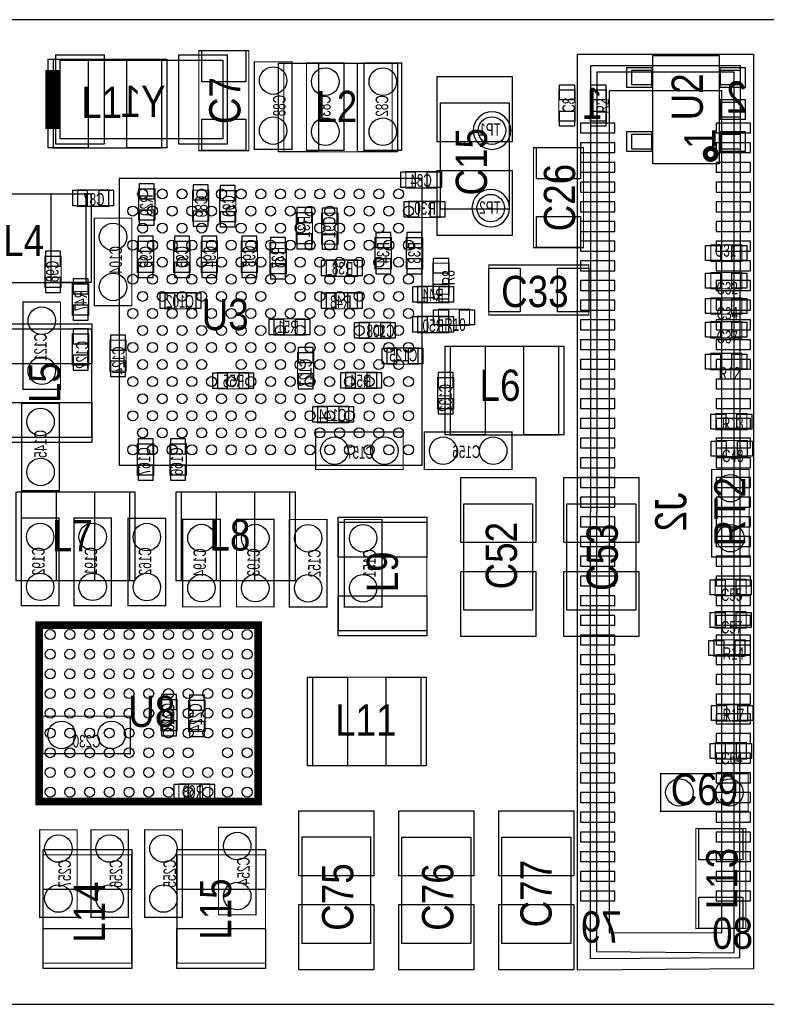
# Model space of a CAD drawing. Extents: x -1181 to 984, y -394 to 394.
# Tile 2 of 5: x -877 to -280, y -394 to 394. Entities that reach past the tile are written whole.
import ezdxf
from ezdxf.enums import TextEntityAlignment as Align

# ---------------------------------------------------------------- set-up
doc = ezdxf.new("R2010")
doc.units = 0
for name, color, linetype in [('BG_OUTLINE', 1, 'CONTINUOUS'), ('PG_ASSEMBLY_BOTTOM', 2, 'CONTINUOUS'), ('PG_ASSEMBLY_TOP', 3, 'CONTINUOUS'), ('PIN_BOTTOM', 5, 'CONTINUOUS'), ('PIN_TOP', 4, 'CONTINUOUS'), ('RD_ASSEMBLY_BOTTOM', 6, 'CONTINUOUS'), ('RD_ASSEMBLY_TOP', 7, 'CONTINUOUS')]:
    doc.layers.add(name, color=color, linetype=linetype)

msp = doc.modelspace()

# ---------------------------------------------------------------- linework, layer by layer
at = {"layer": 'BG_OUTLINE'}
msp.add_lwpolyline([(984.25, -393.7), (984.25, 393.7), (-1181.1, 393.7), (-1181.1, -393.7)], close=True, dxfattribs=at)
at = {"layer": 'PG_ASSEMBLY_BOTTOM'}
for points in [[(-289.73, 366.14), (-289.8, -365.27), (-430.7, -366.27), (-430.67, 366.14)], [(-844.28, 361.42), (-714.28, 361.42), (-714.28, 298.42), (-844.28, 298.42)], [(-420.2, 356.85), (-420.4, -357.17), (-300.8, -356.37), (-300.2, 356.85)], [(-405.2, 336.85), (-405.2, -336.37), (-315.3, -336.57), (-315.2, 336.85)]]:
    msp.add_lwpolyline(points, close=True, dxfattribs=at)
at = {"layer": 'PG_ASSEMBLY_BOTTOM', "const_width": 11.8}
msp.add_lwpolyline([(-850.18, 306.32), (-850.18, 353.52)], dxfattribs=at)
at = {"layer": 'PG_ASSEMBLY_BOTTOM', "const_width": 1}
for points in [[(-659, 290), (-659, 360), (-689, 360), (-689, 290)], [(-647.3, 359.14), (-647.3, 289.14), (-617.3, 289.14), (-617.3, 359.14)], [(-601.3, 359.14), (-601.3, 289.14), (-571.3, 289.14), (-571.3, 359.14)], [(-567.91, 259.2), (-543.11, 259.2), (-543.11, 272.2), (-567.91, 272.2)], [(-830.4, 244.5), (-805.6, 244.5), (-805.6, 257.5), (-830.4, 257.5)], [(-768.5, 233.6), (-768.5, 258.4), (-781.5, 258.4), (-781.5, 233.6)], [(-738.5, 257.4), (-738.5, 232.6), (-725.5, 232.6), (-725.5, 257.4)], [(-716.8, 257.03), (-716.8, 232.23), (-703.8, 232.23), (-703.8, 257.03)], [(-540.6, 248.5), (-565.4, 248.5), (-565.4, 235.5), (-540.6, 235.5)], [(-655.5, 239.4), (-655.5, 214.6), (-642.5, 214.6), (-642.5, 239.4)], [(-635.2, 238.99), (-635.2, 214.19), (-622.2, 214.19), (-622.2, 238.99)], [(-817, 235), (-817, 165), (-787, 165), (-787, 235)], [(-769.5, 191.6), (-769.5, 216.4), (-782.5, 216.4), (-782.5, 191.6)], [(-740.5, 191.6), (-740.5, 216.4), (-753.5, 216.4), (-753.5, 191.6)], [(-718.5, 191.6), (-718.5, 216.4), (-731.5, 216.4), (-731.5, 191.6)], [(-699.5, 216.4), (-699.5, 191.6), (-686.5, 191.6), (-686.5, 216.4)], [(-676.5, 215.4), (-676.5, 190.6), (-663.5, 190.6), (-663.5, 215.4)], [(-579.5, 194.6), (-579.5, 219.4), (-592.5, 219.4), (-592.5, 194.6)], [(-554.5, 194.6), (-554.5, 219.4), (-567.5, 219.4), (-567.5, 194.6)], [(-843.5, 179.6), (-843.5, 204.4), (-856.5, 204.4), (-856.5, 179.6)], [(-631.4, 188.5), (-606.6, 188.5), (-606.6, 201.5), (-631.4, 201.5)], [(-821.5, 157.6), (-821.5, 182.4), (-834.5, 182.4), (-834.5, 157.6)], [(-760.4, 162.5), (-735.6, 162.5), (-735.6, 175.5), (-760.4, 175.5)], [(-631.4, 162.5), (-606.6, 162.5), (-606.6, 175.5), (-631.4, 175.5)], [(-533.6, 180.5), (-558.4, 180.5), (-558.4, 167.5), (-533.6, 167.5)], [(-874, 168), (-874, 98), (-844, 98), (-844, 168)], [(-673.4, 141.5), (-648.6, 141.5), (-648.6, 154.5), (-673.4, 154.5)], [(-604.97, 138.8), (-580.17, 138.8), (-580.17, 151.8), (-604.97, 151.8)], [(-533.6, 156.5), (-558.4, 156.5), (-558.4, 143.5), (-533.6, 143.5)], [(-821.5, 117.6), (-821.5, 142.4), (-834.5, 142.4), (-834.5, 117.6)], [(-804.5, 137.4), (-804.5, 112.6), (-791.5, 112.6), (-791.5, 137.4)], [(-641.5, 102.6), (-641.5, 127.4), (-654.5, 127.4), (-654.5, 102.6)], [(-558.09, 131.2), (-582.89, 131.2), (-582.89, 118.2), (-558.09, 118.2)], [(-693.6, 111.5), (-718.4, 111.5), (-718.4, 98.5), (-693.6, 98.5)], [(-615.95, 98.8), (-591.15, 98.8), (-591.15, 111.8), (-615.95, 111.8)], [(-542.5, 107.4), (-542.5, 82.6), (-529.5, 82.6), (-529.5, 107.4)], [(-845, 17), (-845, 87), (-875, 87), (-875, 17)], [(-638.4, 71.5), (-613.6, 71.5), (-613.6, 84.5), (-638.4, 84.5)], [(-640, 34), (-570, 34), (-570, 64), (-640, 64)], [(-553, 34), (-483, 34), (-483, 64), (-553, 64)], [(-782.5, 54.4), (-782.5, 29.6), (-769.5, 29.6), (-769.5, 54.4)], [(-756.5, 54.4), (-756.5, 29.6), (-743.5, 29.6), (-743.5, 54.4)], [(-875.3, -4.86), (-875.3, -74.86), (-845.3, -74.86), (-845.3, -4.86)], [(-833.3, -4.86), (-833.3, -74.86), (-803.3, -74.86), (-803.3, -4.86)], [(-790, -5), (-790, -75), (-760, -75), (-760, -5)], [(-746.3, -5.86), (-746.3, -75.86), (-716.3, -75.86), (-716.3, -5.86)], [(-703.3, -5.86), (-703.3, -75.86), (-673.3, -75.86), (-673.3, -5.86)], [(-631, -76), (-631, -6), (-661, -6), (-661, -76)], [(-587, -76), (-587, -6), (-617, -6), (-617, -76)], [(-750.8, -174.87), (-750.8, -150.07), (-763.8, -150.07), (-763.8, -174.87)], [(-741.5, -150.6), (-741.5, -175.4), (-728.5, -175.4), (-728.5, -150.6)], [(-858.14, -193.3), (-788.14, -193.3), (-788.14, -163.3), (-858.14, -163.3)], [(-724.6, -217.5), (-749.4, -217.5), (-749.4, -230.5), (-724.6, -230.5)], [(-687.7, -322.14), (-687.7, -252.14), (-717.7, -252.14), (-717.7, -322.14)], [(-830.7, -324.14), (-830.7, -254.14), (-860.7, -254.14), (-860.7, -324.14)], [(-789.7, -324.14), (-789.7, -254.14), (-819.7, -254.14), (-819.7, -324.14)], [(-746.7, -324.14), (-746.7, -254.14), (-776.7, -254.14), (-776.7, -324.14)]]:
    msp.add_lwpolyline(points, close=True, dxfattribs=at)
at = {"layer": 'PG_ASSEMBLY_BOTTOM'}
msp.add_lwpolyline([(-415.2, 351.85), (-415.5, -351.47), (-305.3, -352.47), (-305.2, 351.85), (-415.2, 351.85), (-415.2, 346.85)], dxfattribs=at)
for points in [[(-484, 305, 1), (-514, 305, 1)], [(-485, 243, 1), (-515, 243, 1)]]:
    msp.add_lwpolyline(points, format="xyb", close=True, dxfattribs=at)
at = {"layer": 'PG_ASSEMBLY_TOP'}
for points, const_width in [([(-849.8, 291.17), (-763.18, 291.17), (-763.18, 362.03), (-849.8, 362.03)], 1), ([(-693.42, 369.02), (-693.42, 289.02), (-733.42, 289.02), (-733.42, 369.02)], 1), ([(-665.44, 288.03), (-578.82, 288.03), (-578.82, 358.89), (-665.44, 358.89)], 1), ([(-432.5, 337.4), (-432.5, 312.6), (-445.5, 312.6), (-445.5, 337.4)], 1), ([(-407.5, 337.4), (-407.5, 312.6), (-420.5, 312.6), (-420.5, 337.4)], 1), ([(-425.78, 291.4), (-425.78, 211.4), (-465.78, 211.4), (-465.78, 291.4)], 1), ([(-823.68, 254.33), (-910.3, 254.33), (-910.3, 183.47), (-823.68, 183.47)], 1), ([(-299.21, 200.5), (-324.01, 200.5), (-324.01, 213.5), (-299.21, 213.5)], 1), ([(-546.2, 174.21), (-546.2, 199.01), (-533.2, 199.01), (-533.2, 174.21)], 1), ([(-501.52, 197.58), (-421.52, 197.58), (-421.52, 157.58), (-501.52, 157.58)], 1), ([(-299.21, 178.5), (-324.01, 178.5), (-324.01, 191.5), (-299.21, 191.5)], 1), ([(-324.01, 171.2), (-299.21, 171.2), (-299.21, 158.2), (-324.01, 158.2)], 1), ([(-541.75, 162.2), (-516.95, 162.2), (-516.95, 149.2), (-541.75, 149.2)], 1), ([(-324.01, 152.2), (-299.21, 152.2), (-299.21, 139.2), (-324.01, 139.2)], 1), ([(-819.11, 59.8), (-819.11, 146.42), (-889.97, 146.42), (-889.97, 59.8)], 1), ([(-532.36, 61.67), (-445.74, 61.67), (-445.74, 132.53), (-532.36, 132.53)], 1), ([(-299.21, 113.8), (-324.01, 113.8), (-324.01, 126.8), (-299.21, 126.8)], 1), ([(-295.19, 65.8), (-319.99, 65.8), (-319.99, 78.8), (-295.19, 78.8)], 1), ([(-319.65, 57.2), (-294.85, 57.2), (-294.85, 44.2), (-319.65, 44.2)], 1), ([(-323.3, -35.98), (-323.3, 34.02), (-293.3, 34.02), (-293.3, -35.98)], 1), ([(-788.69, 15.93), (-875.31, 15.93), (-875.31, -54.93), (-788.69, -54.93)], 1), ([(-747.31, -54.93), (-660.69, -54.93), (-660.69, 15.93), (-747.31, 15.93)], 1), ([(-551.07, -94.81), (-551.07, -8.19), (-621.93, -8.19), (-621.93, -94.81)], 1), ([(-320.53, -53.8), (-295.73, -53.8), (-295.73, -66.8), (-320.53, -66.8)], 1), ([(-320.51, -79.8), (-295.71, -79.8), (-295.71, -92.8), (-320.51, -92.8)], 1), ([(-685.9, -90.53), (-861.1, -90.53), (-861.1, -231.47), (-685.9, -231.47)], 6), ([(-296.57, -115.2), (-321.37, -115.2), (-321.37, -102.2), (-296.57, -102.2)], 1), ([(-642.31, -202.93), (-555.69, -202.93), (-555.69, -132.07), (-642.31, -132.07)], 1), ([(-294.59, -167.2), (-319.39, -167.2), (-319.39, -154.2), (-294.59, -154.2)], 1), ([(-320.4, -184.5), (-295.6, -184.5), (-295.6, -197.5), (-320.4, -197.5)], 1), ([(-294.1, -239.3), (-364.1, -239.3), (-364.1, -209.3), (-294.1, -209.3)], 1), ([(-651, -345), (-651, -260), (-596, -260), (-596, -345)], 1), ([(-296, -253.1), (-296, -333.1), (-336, -333.1), (-336, -253.1)], 1), ([(-857.93, -274.19), (-857.93, -360.81), (-787.07, -360.81), (-787.07, -274.19)], 1), ([(-750.93, -274.19), (-750.93, -360.81), (-680.07, -360.81), (-680.07, -274.19)], 1)]:
    msp.add_lwpolyline(points, close=True, dxfattribs=dict(at, const_width=const_width))
for points in [[(-317.2, 278.48), (-370.4, 278.48), (-370.4, 365.08), (-317.2, 365.08)], [(-371.4, 341.48), (-387.1, 341.48), (-387.1, 353.28), (-371.4, 353.28)], [(-300.5, 341.48), (-316.2, 341.48), (-316.2, 353.28), (-300.5, 353.28)], [(-485.22, 327.14), (-485.22, 242.14), (-540.22, 242.14), (-540.22, 327.14)], [(-300.5, 315.88), (-316.2, 315.88), (-316.2, 327.68), (-300.5, 327.68)], [(-371.4, 290.28), (-387.1, 290.28), (-387.1, 302.08), (-371.4, 302.08)], [(-300.5, 290.28), (-316.2, 290.28), (-316.2, 302.08), (-300.5, 302.08)], [(-797.06, 37.43), (-554.94, 37.43), (-554.94, 266.57), (-797.06, 266.57)], [(-466.5, 6.5), (-466.5, -78.5), (-521.5, -78.5), (-521.5, 6.5)], [(-384, 6.5), (-384, -78.5), (-439, -78.5), (-439, 6.5)], [(-571, -345), (-571, -260), (-516, -260), (-516, -345)], [(-436, -260), (-436, -345), (-491, -345), (-491, -260)]]:
    msp.add_lwpolyline(points, close=True, dxfattribs=at)
at = {"layer": 'PG_ASSEMBLY_TOP', "const_width": 3.9}
msp.add_lwpolyline([(-319.71, 286.35, 1), (-328.519921, 286.343858, 1)], format="xyb", close=True, dxfattribs=at)
at = {"layer": 'PIN_BOTTOM'}
for points in [[(-847.98, 365.42), (-847.98, 294.42), (-808.98, 294.42), (-808.98, 365.42)], [(-749.58, 365.42), (-749.58, 294.42), (-710.58, 294.42), (-710.58, 365.42)], [(-400.7, 311.025), (-428.26, 311.025), (-428.26, 303.155), (-400.7, 303.155)], [(-292.14, 311.025), (-319.7, 311.025), (-319.7, 303.155), (-292.14, 303.155)], [(-400.7, 295.275), (-428.26, 295.275), (-428.26, 287.405), (-400.7, 287.405)], [(-292.14, 295.275), (-319.7, 295.275), (-319.7, 287.405), (-292.14, 287.405)], [(-400.7, 279.525), (-428.26, 279.525), (-428.26, 271.655), (-400.7, 271.655)], [(-292.14, 279.525), (-319.7, 279.525), (-319.7, 271.655), (-292.14, 271.655)], [(-572.02, 271.7), (-572.02, 259.7), (-560.02, 259.7), (-560.02, 271.7)], [(-551, 271.7), (-551, 259.7), (-539, 259.7), (-539, 271.7)], [(-781, 250.51), (-769, 250.51), (-769, 262.51), (-781, 262.51)], [(-726, 261.51), (-738, 261.51), (-738, 249.51), (-726, 249.51)], [(-704.3, 261.14), (-716.3, 261.14), (-716.3, 249.14), (-704.3, 249.14)], [(-400.7, 263.775), (-428.26, 263.775), (-428.26, 255.905), (-400.7, 255.905)], [(-292.14, 263.775), (-319.7, 263.775), (-319.7, 255.905), (-292.14, 255.905)], [(-834.51, 257), (-834.51, 245), (-822.51, 245), (-822.51, 257)], [(-813.49, 257), (-813.49, 245), (-801.49, 245), (-801.49, 257)], [(-557.51, 236), (-557.51, 248), (-569.51, 248), (-569.51, 236)], [(-536.49, 236), (-536.49, 248), (-548.49, 248), (-548.49, 236)], [(-400.7, 248.025), (-428.26, 248.025), (-428.26, 240.155), (-400.7, 240.155)], [(-292.14, 248.025), (-319.7, 248.025), (-319.7, 240.155), (-292.14, 240.155)], [(-781, 229.49), (-769, 229.49), (-769, 241.49), (-781, 241.49)], [(-726, 240.49), (-738, 240.49), (-738, 228.49), (-726, 228.49)], [(-704.3, 240.12), (-716.3, 240.12), (-716.3, 228.12), (-704.3, 228.12)], [(-643, 243.51), (-655, 243.51), (-655, 231.51), (-643, 231.51)], [(-622.7, 243.1), (-634.7, 243.1), (-634.7, 231.1), (-622.7, 231.1)], [(-400.7, 232.285), (-428.26, 232.285), (-428.26, 224.415), (-400.7, 224.415)], [(-292.14, 232.285), (-319.7, 232.285), (-319.7, 224.415), (-292.14, 224.415)], [(-782, 208.51), (-770, 208.51), (-770, 220.51), (-782, 220.51)], [(-753, 208.51), (-741, 208.51), (-741, 220.51), (-753, 220.51)], [(-731, 208.51), (-719, 208.51), (-719, 220.51), (-731, 220.51)], [(-687, 220.51), (-699, 220.51), (-699, 208.51), (-687, 208.51)], [(-643, 222.49), (-655, 222.49), (-655, 210.49), (-643, 210.49)], [(-622.7, 222.08), (-634.7, 222.08), (-634.7, 210.08), (-622.7, 210.08)], [(-592, 211.51), (-580, 211.51), (-580, 223.51), (-592, 223.51)], [(-567, 211.51), (-555, 211.51), (-555, 223.51), (-567, 223.51)], [(-664, 219.51), (-676, 219.51), (-676, 207.51), (-664, 207.51)], [(-400.7, 216.535), (-428.26, 216.535), (-428.26, 208.665), (-400.7, 208.665)], [(-292.14, 216.535), (-319.7, 216.535), (-319.7, 208.665), (-292.14, 208.665)], [(-856, 196.51), (-844, 196.51), (-844, 208.51), (-856, 208.51)], [(-782, 187.49), (-770, 187.49), (-770, 199.49), (-782, 199.49)], [(-753, 187.49), (-741, 187.49), (-741, 199.49), (-753, 199.49)], [(-731, 187.49), (-719, 187.49), (-719, 199.49), (-731, 199.49)], [(-687, 199.49), (-699, 199.49), (-699, 187.49), (-687, 187.49)], [(-664, 198.49), (-676, 198.49), (-676, 186.49), (-664, 186.49)], [(-635.51, 201), (-635.51, 189), (-623.51, 189), (-623.51, 201)], [(-614.49, 201), (-614.49, 189), (-602.49, 189), (-602.49, 201)], [(-592, 190.49), (-580, 190.49), (-580, 202.49), (-592, 202.49)], [(-567, 190.49), (-555, 190.49), (-555, 202.49), (-567, 202.49)], [(-400.7, 200.785), (-428.26, 200.785), (-428.26, 192.915), (-400.7, 192.915)], [(-292.14, 200.785), (-319.7, 200.785), (-319.7, 192.915), (-292.14, 192.915)], [(-856, 175.49), (-844, 175.49), (-844, 187.49), (-856, 187.49)], [(-834, 174.51), (-822, 174.51), (-822, 186.51), (-834, 186.51)], [(-400.7, 185.035), (-428.26, 185.035), (-428.26, 177.165), (-400.7, 177.165)], [(-292.14, 185.035), (-319.7, 185.035), (-319.7, 177.165), (-292.14, 177.165)], [(-764.51, 175), (-764.51, 163), (-752.51, 163), (-752.51, 175)], [(-743.49, 175), (-743.49, 163), (-731.49, 163), (-731.49, 175)], [(-635.51, 175), (-635.51, 163), (-623.51, 163), (-623.51, 175)], [(-614.49, 175), (-614.49, 163), (-602.49, 163), (-602.49, 175)], [(-550.51, 168), (-550.51, 180), (-562.51, 180), (-562.51, 168)], [(-529.49, 168), (-529.49, 180), (-541.49, 180), (-541.49, 168)], [(-834, 153.49), (-822, 153.49), (-822, 165.49), (-834, 165.49)], [(-400.7, 169.285), (-428.26, 169.285), (-428.26, 161.415), (-400.7, 161.415)], [(-292.14, 169.285), (-319.7, 169.285), (-319.7, 161.415), (-292.14, 161.415)], [(-677.51, 154), (-677.51, 142), (-665.51, 142), (-665.51, 154)], [(-656.49, 154), (-656.49, 142), (-644.49, 142), (-644.49, 154)], [(-609.08, 151.3), (-609.08, 139.3), (-597.08, 139.3), (-597.08, 151.3)], [(-588.06, 151.3), (-588.06, 139.3), (-576.06, 139.3), (-576.06, 151.3)], [(-550.51, 144), (-550.51, 156), (-562.51, 156), (-562.51, 144)], [(-529.49, 144), (-529.49, 156), (-541.49, 156), (-541.49, 144)], [(-400.7, 153.545), (-428.26, 153.545), (-428.26, 145.675), (-400.7, 145.675)], [(-292.14, 153.545), (-319.7, 153.545), (-319.7, 145.675), (-292.14, 145.675)], [(-834, 134.51), (-822, 134.51), (-822, 146.51), (-834, 146.51)], [(-792, 141.51), (-804, 141.51), (-804, 129.51), (-792, 129.51)], [(-400.7, 137.795), (-428.26, 137.795), (-428.26, 129.925), (-400.7, 129.925)], [(-292.14, 137.795), (-319.7, 137.795), (-319.7, 129.925), (-292.14, 129.925)], [(-654, 119.51), (-642, 119.51), (-642, 131.51), (-654, 131.51)], [(-575, 118.7), (-575, 130.7), (-587, 130.7), (-587, 118.7)], [(-553.98, 118.7), (-553.98, 130.7), (-565.98, 130.7), (-565.98, 118.7)], [(-834, 113.49), (-822, 113.49), (-822, 125.49), (-834, 125.49)], [(-792, 120.49), (-804, 120.49), (-804, 108.49), (-792, 108.49)], [(-400.7, 122.045), (-428.26, 122.045), (-428.26, 114.175), (-400.7, 114.175)], [(-292.14, 122.045), (-319.7, 122.045), (-319.7, 114.175), (-292.14, 114.175)], [(-710.51, 99), (-710.51, 111), (-722.51, 111), (-722.51, 99)], [(-689.49, 99), (-689.49, 111), (-701.49, 111), (-701.49, 99)], [(-654, 98.49), (-642, 98.49), (-642, 110.49), (-654, 110.49)], [(-620.06, 111.3), (-620.06, 99.3), (-608.06, 99.3), (-608.06, 111.3)], [(-599.04, 111.3), (-599.04, 99.3), (-587.04, 99.3), (-587.04, 111.3)], [(-530, 111.51), (-542, 111.51), (-542, 99.51), (-530, 99.51)], [(-400.7, 106.295), (-428.26, 106.295), (-428.26, 98.425), (-400.7, 98.425)], [(-292.14, 106.295), (-319.7, 106.295), (-319.7, 98.425), (-292.14, 98.425)], [(-530, 90.49), (-542, 90.49), (-542, 78.49), (-530, 78.49)], [(-400.7, 90.545), (-428.26, 90.545), (-428.26, 82.675), (-400.7, 82.675)], [(-292.14, 90.545), (-319.7, 90.545), (-319.7, 82.675), (-292.14, 82.675)], [(-642.51, 84), (-642.51, 72), (-630.51, 72), (-630.51, 84)], [(-621.49, 84), (-621.49, 72), (-609.49, 72), (-609.49, 84)], [(-400.7, 74.805), (-428.26, 74.805), (-428.26, 66.935), (-400.7, 66.935)], [(-292.14, 74.805), (-319.7, 74.805), (-319.7, 66.935), (-292.14, 66.935)], [(-770, 58.51), (-782, 58.51), (-782, 46.51), (-770, 46.51)], [(-744, 58.51), (-756, 58.51), (-756, 46.51), (-744, 46.51)], [(-400.7, 59.055), (-428.26, 59.055), (-428.26, 51.185), (-400.7, 51.185)], [(-292.14, 59.055), (-319.7, 59.055), (-319.7, 51.185), (-292.14, 51.185)], [(-400.7, 43.305), (-428.26, 43.305), (-428.26, 35.435), (-400.7, 35.435)], [(-292.14, 43.305), (-319.7, 43.305), (-319.7, 35.435), (-292.14, 35.435)], [(-770, 37.49), (-782, 37.49), (-782, 25.49), (-770, 25.49)], [(-744, 37.49), (-756, 37.49), (-756, 25.49), (-744, 25.49)], [(-400.7, 27.555), (-428.26, 27.555), (-428.26, 19.685), (-400.7, 19.685)], [(-292.14, 27.555), (-319.7, 27.555), (-319.7, 19.685), (-292.14, 19.685)], [(-400.7, 11.805), (-428.26, 11.805), (-428.26, 3.935), (-400.7, 3.935)], [(-292.14, 11.805), (-319.7, 11.805), (-319.7, 3.935), (-292.14, 3.935)], [(-400.7, -3.935), (-428.26, -3.935), (-428.26, -11.805), (-400.7, -11.805)], [(-292.14, -3.935), (-319.7, -3.935), (-319.7, -11.805), (-292.14, -11.805)], [(-400.7, -19.685), (-428.26, -19.685), (-428.26, -27.555), (-400.7, -27.555)], [(-292.14, -19.685), (-319.7, -19.685), (-319.7, -27.555), (-292.14, -27.555)], [(-400.7, -35.435), (-428.26, -35.435), (-428.26, -43.305), (-400.7, -43.305)], [(-292.14, -35.435), (-319.7, -35.435), (-319.7, -43.305), (-292.14, -43.305)], [(-400.7, -51.185), (-428.26, -51.185), (-428.26, -59.055), (-400.7, -59.055)], [(-292.14, -51.185), (-319.7, -51.185), (-319.7, -59.055), (-292.14, -59.055)], [(-400.7, -66.935), (-428.26, -66.935), (-428.26, -74.805), (-400.7, -74.805)], [(-292.14, -66.935), (-319.7, -66.935), (-319.7, -74.805), (-292.14, -74.805)], [(-400.7, -82.675), (-428.26, -82.675), (-428.26, -90.545), (-400.7, -90.545)], [(-292.14, -82.675), (-319.7, -82.675), (-319.7, -90.545), (-292.14, -90.545)], [(-400.7, -98.425), (-428.26, -98.425), (-428.26, -106.295), (-400.7, -106.295)], [(-292.14, -98.425), (-319.7, -98.425), (-319.7, -106.295), (-292.14, -106.295)], [(-400.7, -114.175), (-428.26, -114.175), (-428.26, -122.045), (-400.7, -122.045)], [(-292.14, -114.175), (-319.7, -114.175), (-319.7, -122.045), (-292.14, -122.045)], [(-400.7, -129.925), (-428.26, -129.925), (-428.26, -137.795), (-400.7, -137.795)], [(-292.14, -129.925), (-319.7, -129.925), (-319.7, -137.795), (-292.14, -137.795)], [(-763.3, -157.96), (-751.3, -157.96), (-751.3, -145.96), (-763.3, -145.96)], [(-729, -146.49), (-741, -146.49), (-741, -158.49), (-729, -158.49)], [(-400.7, -145.675), (-428.26, -145.675), (-428.26, -153.545), (-400.7, -153.545)], [(-292.14, -145.675), (-319.7, -145.675), (-319.7, -153.545), (-292.14, -153.545)], [(-400.7, -161.415), (-428.26, -161.415), (-428.26, -169.285), (-400.7, -169.285)], [(-292.14, -161.415), (-319.7, -161.415), (-319.7, -169.285), (-292.14, -169.285)], [(-763.3, -178.98), (-751.3, -178.98), (-751.3, -166.98), (-763.3, -166.98)], [(-729, -167.51), (-741, -167.51), (-741, -179.51), (-729, -179.51)], [(-400.7, -177.165), (-428.26, -177.165), (-428.26, -185.035), (-400.7, -185.035)], [(-292.14, -177.165), (-319.7, -177.165), (-319.7, -185.035), (-292.14, -185.035)], [(-400.7, -192.915), (-428.26, -192.915), (-428.26, -200.785), (-400.7, -200.785)], [(-292.14, -192.915), (-319.7, -192.915), (-319.7, -200.785), (-292.14, -200.785)], [(-400.7, -208.665), (-428.26, -208.665), (-428.26, -216.535), (-400.7, -216.535)], [(-292.14, -208.665), (-319.7, -208.665), (-319.7, -216.535), (-292.14, -216.535)], [(-741.51, -230), (-741.51, -218), (-753.51, -218), (-753.51, -230)], [(-720.49, -230), (-720.49, -218), (-732.49, -218), (-732.49, -230)], [(-400.7, -224.415), (-428.26, -224.415), (-428.26, -232.285), (-400.7, -232.285)], [(-292.14, -224.415), (-319.7, -224.415), (-319.7, -232.285), (-292.14, -232.285)], [(-400.7, -240.155), (-428.26, -240.155), (-428.26, -248.025), (-400.7, -248.025)], [(-292.14, -240.155), (-319.7, -240.155), (-319.7, -248.025), (-292.14, -248.025)], [(-400.7, -255.905), (-428.26, -255.905), (-428.26, -263.775), (-400.7, -263.775)], [(-292.14, -255.905), (-319.7, -255.905), (-319.7, -263.775), (-292.14, -263.775)], [(-400.7, -271.655), (-428.26, -271.655), (-428.26, -279.525), (-400.7, -279.525)], [(-292.14, -271.655), (-319.7, -271.655), (-319.7, -279.525), (-292.14, -279.525)], [(-400.7, -287.405), (-428.26, -287.405), (-428.26, -295.275), (-400.7, -295.275)], [(-292.14, -287.405), (-319.7, -287.405), (-319.7, -295.275), (-292.14, -295.275)], [(-400.7, -303.155), (-428.26, -303.155), (-428.26, -311.025), (-400.7, -311.025)], [(-292.14, -303.155), (-319.7, -303.155), (-319.7, -311.025), (-292.14, -311.025)]]:
    msp.add_lwpolyline(points, close=True, dxfattribs=at)
for centre in [(-674, 345), (-632.3, 344.14), (-586.3, 344.14), (-674, 305), (-632.3, 304.14), (-586.3, 304.14), (-499, 305), (-500, 243), (-802, 220), (-802, 180), (-859, 153), (-859, 113), (-860, 72), (-625, 49), (-585, 49), (-538, 49), (-498, 49), (-860, 32), (-860.3, -19.86), (-818.3, -19.86), (-775, -20), (-731.3, -20.86), (-688.3, -20.86), (-646, -21), (-602, -21), (-860.3, -59.86), (-818.3, -59.86), (-775, -60), (-731.3, -60.86), (-688.3, -60.86), (-646, -61), (-602, -61), (-843.14, -178.3), (-803.14, -178.3), (-845.7, -269.14), (-804.7, -269.14), (-761.7, -269.14), (-702.7, -267.14), (-845.7, -309.14), (-804.7, -309.14), (-761.7, -309.14), (-702.7, -307.14)]:
    msp.add_circle(centre, 11, dxfattribs=at)
at = {"layer": 'PIN_TOP'}
for points in [[(-695.92, 344.02), (-730.92, 344.02), (-730.92, 369.02), (-695.92, 369.02)], [(-853.99, 291.1), (-853.99, 362.1), (-821.99, 362.1), (-821.99, 291.1)], [(-790.99, 291.1), (-790.99, 362.1), (-758.99, 362.1), (-758.99, 291.1)], [(-669.63, 287.96), (-669.63, 358.96), (-637.63, 358.96), (-637.63, 287.96)], [(-606.63, 287.96), (-606.63, 358.96), (-574.63, 358.96), (-574.63, 287.96)], [(-371.2, 339.38), (-391.2, 339.38), (-391.2, 355.38), (-371.2, 355.38)], [(-296.4, 339.38), (-316.4, 339.38), (-316.4, 355.38), (-296.4, 355.38)], [(-542.72, 296.14), (-542.72, 348.14), (-482.72, 348.14), (-482.72, 296.14)], [(-445, 341.51), (-433, 341.51), (-433, 329.51), (-445, 329.51)], [(-420, 341.51), (-408, 341.51), (-408, 329.51), (-420, 329.51)], [(-296.4, 313.78), (-316.4, 313.78), (-316.4, 329.78), (-296.4, 329.78)], [(-445, 320.49), (-433, 320.49), (-433, 308.49), (-445, 308.49)], [(-420, 320.49), (-408, 320.49), (-408, 308.49), (-420, 308.49)], [(-695.92, 289.02), (-730.92, 289.02), (-730.92, 314.02), (-695.92, 314.02)], [(-371.2, 288.18), (-391.2, 288.18), (-391.2, 304.18), (-371.2, 304.18)], [(-296.4, 288.18), (-316.4, 288.18), (-316.4, 304.18), (-296.4, 304.18)], [(-428.28, 266.4), (-463.28, 266.4), (-463.28, 291.4), (-428.28, 291.4)], [(-542.72, 221.14), (-542.72, 273.14), (-482.72, 273.14), (-482.72, 221.14)], [(-819.49, 254.4), (-819.49, 183.4), (-851.49, 183.4), (-851.49, 254.4)], [(-428.28, 211.4), (-463.28, 211.4), (-463.28, 236.4), (-428.28, 236.4)], [(-316.12, 213), (-316.12, 201), (-328.12, 201), (-328.12, 213)], [(-295.1, 213), (-295.1, 201), (-307.1, 201), (-307.1, 213)], [(-533.7, 191.12), (-545.7, 191.12), (-545.7, 203.12), (-533.7, 203.12)], [(-476.52, 195.08), (-476.52, 160.08), (-501.52, 160.08), (-501.52, 195.08)], [(-421.52, 195.08), (-421.52, 160.08), (-446.52, 160.08), (-446.52, 195.08)], [(-316.12, 191), (-316.12, 179), (-328.12, 179), (-328.12, 191)], [(-295.1, 191), (-295.1, 179), (-307.1, 179), (-307.1, 191)], [(-533.7, 170.1), (-545.7, 170.1), (-545.7, 182.1), (-533.7, 182.1)], [(-328.12, 158.7), (-328.12, 170.7), (-316.12, 170.7), (-316.12, 158.7)], [(-307.1, 158.7), (-307.1, 170.7), (-295.1, 170.7), (-295.1, 158.7)], [(-545.86, 149.7), (-545.86, 161.7), (-533.86, 161.7), (-533.86, 149.7)], [(-524.84, 149.7), (-524.84, 161.7), (-512.84, 161.7), (-512.84, 149.7)], [(-819.04, 118.61), (-890.04, 118.61), (-890.04, 150.61), (-819.04, 150.61)], [(-328.12, 139.7), (-328.12, 151.7), (-316.12, 151.7), (-316.12, 139.7)], [(-307.1, 139.7), (-307.1, 151.7), (-295.1, 151.7), (-295.1, 139.7)], [(-536.55, 61.6), (-536.55, 132.6), (-504.55, 132.6), (-504.55, 61.6)], [(-473.55, 61.6), (-473.55, 132.6), (-441.55, 132.6), (-441.55, 61.6)], [(-316.12, 126.3), (-316.12, 114.3), (-328.12, 114.3), (-328.12, 126.3)], [(-295.1, 126.3), (-295.1, 114.3), (-307.1, 114.3), (-307.1, 126.3)], [(-819.04, 55.61), (-890.04, 55.61), (-890.04, 87.61), (-819.04, 87.61)], [(-312.1, 78.3), (-312.1, 66.3), (-324.1, 66.3), (-324.1, 78.3)], [(-291.08, 78.3), (-291.08, 66.3), (-303.08, 66.3), (-303.08, 78.3)], [(-323.76, 44.7), (-323.76, 56.7), (-311.76, 56.7), (-311.76, 44.7)], [(-302.74, 44.7), (-302.74, 56.7), (-290.74, 56.7), (-290.74, 44.7)], [(-524, -24.5), (-524, 27.5), (-464, 27.5), (-464, -24.5)], [(-441.5, -24.5), (-441.5, 27.5), (-381.5, 27.5), (-381.5, -24.5)], [(-847.5, 16), (-847.5, -55), (-879.5, -55), (-879.5, 16)], [(-784.5, 16), (-784.5, -55), (-816.5, -55), (-816.5, 16)], [(-751.5, -55), (-751.5, 16), (-719.5, 16), (-719.5, -55)], [(-688.5, -55), (-688.5, 16), (-656.5, 16), (-656.5, -55)], [(-551, -36), (-622, -36), (-622, -4), (-551, -4)], [(-524, -99.5), (-524, -47.5), (-464, -47.5), (-464, -99.5)], [(-441.5, -99.5), (-441.5, -47.5), (-381.5, -47.5), (-381.5, -99.5)], [(-324.64, -66.3), (-324.64, -54.3), (-312.64, -54.3), (-312.64, -66.3)], [(-303.62, -66.3), (-303.62, -54.3), (-291.62, -54.3), (-291.62, -66.3)], [(-551, -99), (-622, -99), (-622, -67), (-551, -67)], [(-324.62, -92.3), (-324.62, -80.3), (-312.62, -80.3), (-312.62, -92.3)], [(-303.6, -92.3), (-303.6, -80.3), (-291.6, -80.3), (-291.6, -92.3)], [(-313.48, -102.7), (-313.48, -114.7), (-325.48, -114.7), (-325.48, -102.7)], [(-292.46, -102.7), (-292.46, -114.7), (-304.46, -114.7), (-304.46, -102.7)], [(-646.5, -203), (-646.5, -132), (-614.5, -132), (-614.5, -203)], [(-583.5, -203), (-583.5, -132), (-551.5, -132), (-551.5, -203)], [(-311.5, -154.7), (-311.5, -166.7), (-323.5, -166.7), (-323.5, -154.7)], [(-290.48, -154.7), (-290.48, -166.7), (-302.48, -166.7), (-302.48, -154.7)], [(-324.51, -197), (-324.51, -185), (-312.51, -185), (-312.51, -197)], [(-303.49, -197), (-303.49, -185), (-291.49, -185), (-291.49, -197)], [(-593.5, -239), (-593.5, -291), (-653.5, -291), (-653.5, -239)], [(-513.5, -239), (-513.5, -291), (-573.5, -291), (-573.5, -239)], [(-493.5, -291), (-493.5, -239), (-433.5, -239), (-433.5, -291)], [(-298.5, -278.1), (-333.5, -278.1), (-333.5, -253.1), (-298.5, -253.1)], [(-858, -270), (-787, -270), (-787, -302), (-858, -302)], [(-751, -270), (-680, -270), (-680, -302), (-751, -302)], [(-593.5, -314), (-593.5, -366), (-653.5, -366), (-653.5, -314)], [(-513.5, -314), (-513.5, -366), (-573.5, -366), (-573.5, -314)], [(-493.5, -366), (-493.5, -314), (-433.5, -314), (-433.5, -366)], [(-298.5, -333.1), (-333.5, -333.1), (-333.5, -308.1), (-298.5, -308.1)], [(-858, -333), (-787, -333), (-787, -365), (-858, -365)], [(-751, -333), (-680, -333), (-680, -365), (-751, -365)]]:
    msp.add_lwpolyline(points, close=True, dxfattribs=at)
for centre, radius in [((-778.36, 254.31), 4), ((-762.61, 254.31), 4), ((-746.87, 254.31), 4), ((-731.12, 254.31), 4), ((-715.37, 254.31), 4), ((-699.62, 254.31), 4), ((-683.87, 254.31), 4), ((-668.13, 254.31), 4), ((-652.38, 254.31), 4), ((-636.63, 254.31), 4), ((-620.88, 254.31), 4), ((-605.13, 254.31), 4), ((-589.39, 254.31), 4), ((-573.64, 254.31), 4), ((-786.24, 240.67), 4), ((-770.49, 240.67), 4), ((-754.74, 240.67), 4), ((-738.99, 240.67), 4), ((-723.24, 240.67), 4), ((-707.5, 240.67), 4), ((-691.75, 240.67), 4), ((-676, 240.67), 4), ((-660.25, 240.67), 4), ((-644.5, 240.67), 4), ((-628.76, 240.67), 4), ((-613.01, 240.67), 4), ((-597.26, 240.67), 4), ((-581.51, 240.67), 4), ((-565.76, 240.67), 4), ((-778.36, 227.03), 4), ((-762.61, 227.03), 4), ((-746.87, 227.03), 4), ((-731.12, 227.03), 4), ((-715.37, 227.03), 4), ((-699.62, 227.03), 4), ((-683.87, 227.03), 4), ((-668.13, 227.03), 4), ((-652.38, 227.03), 4), ((-636.63, 227.03), 4), ((-620.88, 227.03), 4), ((-605.13, 227.03), 4), ((-589.39, 227.03), 4), ((-573.64, 227.03), 4), ((-786.24, 213.39), 4), ((-770.49, 213.39), 4), ((-754.74, 213.39), 4), ((-738.99, 213.39), 4), ((-723.24, 213.39), 4), ((-707.5, 213.39), 4), ((-691.75, 213.39), 4), ((-676, 213.39), 4), ((-660.25, 213.39), 4), ((-644.5, 213.39), 4), ((-628.76, 213.39), 4), ((-613.01, 213.39), 4), ((-597.26, 213.39), 4), ((-581.51, 213.39), 4), ((-565.76, 213.39), 4), ((-778.36, 199.74), 4), ((-762.61, 199.74), 4), ((-746.87, 199.74), 4), ((-731.12, 199.74), 4), ((-715.37, 199.74), 4), ((-699.62, 199.74), 4), ((-683.87, 199.74), 4), ((-668.13, 199.74), 4), ((-652.38, 199.74), 4), ((-636.63, 199.74), 4), ((-620.88, 199.74), 4), ((-605.13, 199.74), 4), ((-589.39, 199.74), 4), ((-573.64, 199.74), 4), ((-786.24, 186.1), 4), ((-770.49, 186.1), 4), ((-754.74, 186.1), 4), ((-738.99, 186.1), 4), ((-723.24, 186.1), 4), ((-707.5, 186.1), 4), ((-691.75, 186.1), 4), ((-676, 186.1), 4), ((-660.25, 186.1), 4), ((-644.5, 186.1), 4), ((-628.76, 186.1), 4), ((-613.01, 186.1), 4), ((-597.26, 186.1), 4), ((-581.51, 186.1), 4), ((-565.76, 186.1), 4), ((-778.36, 172.46), 4), ((-762.61, 172.46), 4), ((-746.87, 172.46), 4), ((-731.12, 172.46), 4), ((-715.37, 172.46), 4), ((-699.62, 172.46), 4), ((-683.87, 172.46), 4), ((-652.38, 172.46), 4), ((-636.63, 172.46), 4), ((-620.88, 172.46), 4), ((-605.13, 172.46), 4), ((-589.39, 172.46), 4), ((-573.64, 172.46), 4), ((-786.24, 158.82), 4), ((-770.49, 158.82), 4), ((-754.74, 158.82), 4), ((-738.99, 158.82), 4), ((-723.24, 158.82), 4), ((-707.5, 158.82), 4), ((-691.75, 158.82), 4), ((-676, 158.82), 4), ((-660.25, 158.82), 4), ((-644.5, 158.82), 4), ((-628.76, 158.82), 4), ((-613.01, 158.82), 4), ((-597.26, 158.82), 4), ((-581.51, 158.82), 4), ((-565.76, 158.82), 4), ((-778.36, 145.18), 4), ((-762.61, 145.18), 4), ((-746.87, 145.18), 4), ((-731.12, 145.18), 4), ((-715.37, 145.18), 4), ((-699.62, 145.18), 4), ((-683.87, 145.18), 4), ((-668.13, 145.18), 4), ((-652.38, 145.18), 4), ((-636.63, 145.18), 4), ((-620.88, 145.18), 4), ((-605.13, 145.18), 4), ((-589.39, 145.18), 4), ((-573.64, 145.18), 4), ((-786.24, 131.54), 4), ((-770.49, 131.54), 4), ((-754.74, 131.54), 4), ((-738.99, 131.54), 4), ((-723.24, 131.54), 4), ((-707.5, 131.54), 4), ((-691.75, 131.54), 4), ((-676, 131.54), 4), ((-660.25, 131.54), 4), ((-644.5, 131.54), 4), ((-628.76, 131.54), 4), ((-613.01, 131.54), 4), ((-597.26, 131.54), 4), ((-581.51, 131.54), 4), ((-565.76, 131.54), 4), ((-778.36, 117.89), 4), ((-762.61, 117.89), 4), ((-746.87, 117.89), 4), ((-731.12, 117.89), 4), ((-699.62, 117.89), 4), ((-683.87, 117.89), 4), ((-668.13, 117.89), 4), ((-652.38, 117.89), 4), ((-636.63, 117.89), 4), ((-620.88, 117.89), 4), ((-605.13, 117.89), 4), ((-589.39, 117.89), 4), ((-573.64, 117.89), 4), ((-786.24, 104.25), 4), ((-770.49, 104.25), 4), ((-754.74, 104.25), 4), ((-738.99, 104.25), 4), ((-723.24, 104.25), 4), ((-707.5, 104.25), 4), ((-691.75, 104.25), 4), ((-676, 104.25), 4), ((-660.25, 104.25), 4), ((-644.5, 104.25), 4), ((-628.76, 104.25), 4), ((-613.01, 104.25), 4), ((-597.26, 104.25), 4), ((-581.51, 104.25), 4), ((-565.76, 104.25), 4), ((-778.36, 90.61), 4), ((-762.61, 90.61), 4), ((-746.87, 90.61), 4), ((-731.12, 90.61), 4), ((-715.37, 90.61), 4), ((-699.62, 90.61), 4), ((-683.87, 90.61), 4), ((-668.13, 90.61), 4), ((-652.38, 90.61), 4), ((-636.63, 90.61), 4), ((-620.88, 90.61), 4), ((-605.13, 90.61), 4), ((-589.39, 90.61), 4), ((-573.64, 90.61), 4), ((-786.24, 76.97), 4), ((-770.49, 76.97), 4), ((-754.74, 76.97), 4), ((-738.99, 76.97), 4), ((-723.24, 76.97), 4), ((-707.5, 76.97), 4), ((-691.75, 76.97), 4), ((-660.25, 76.97), 4), ((-644.5, 76.97), 4), ((-628.76, 76.97), 4), ((-613.01, 76.97), 4), ((-597.26, 76.97), 4), ((-581.51, 76.97), 4), ((-565.76, 76.97), 4), ((-778.36, 63.33), 4), ((-762.61, 63.33), 4), ((-746.87, 63.33), 4), ((-731.12, 63.33), 4), ((-715.37, 63.33), 4), ((-699.62, 63.33), 4), ((-683.87, 63.33), 4), ((-668.13, 63.33), 4), ((-652.38, 63.33), 4), ((-636.63, 63.33), 4), ((-620.88, 63.33), 4), ((-605.13, 63.33), 4), ((-589.39, 63.33), 4), ((-573.64, 63.33), 4), ((-786.24, 49.69), 4), ((-770.49, 49.69), 4), ((-754.74, 49.69), 4), ((-738.99, 49.69), 4), ((-723.24, 49.69), 4), ((-707.5, 49.69), 4), ((-691.75, 49.69), 4), ((-676, 49.69), 4), ((-660.25, 49.69), 4), ((-644.5, 49.69), 4), ((-628.76, 49.69), 4), ((-613.01, 49.69), 4), ((-597.26, 49.69), 4), ((-581.51, 49.69), 4), ((-565.76, 49.69), 4), ((-308.3, 19.02), 11), ((-308.3, -20.98), 11), ((-852.24, -98.01), 4), ((-836.49, -98.01), 4), ((-820.74, -98.01), 4), ((-805, -98.01), 4), ((-789.25, -98.01), 4), ((-773.5, -98.01), 4), ((-757.75, -98.01), 4), ((-742, -98.01), 4), ((-726.26, -98.01), 4), ((-710.51, -98.01), 4), ((-694.76, -98.01), 4), ((-852.24, -113.76), 4), ((-836.49, -113.76), 4), ((-820.74, -113.76), 4), ((-805, -113.76), 4), ((-789.25, -113.76), 4), ((-773.5, -113.76), 4), ((-757.75, -113.76), 4), ((-742, -113.76), 4), ((-726.26, -113.76), 4), ((-710.51, -113.76), 4), ((-694.76, -113.76), 4), ((-852.24, -129.5), 4), ((-836.49, -129.5), 4), ((-820.74, -129.5), 4), ((-805, -129.5), 4), ((-789.25, -129.5), 4), ((-773.5, -129.5), 4), ((-757.75, -129.5), 4), ((-742, -129.5), 4), ((-726.26, -129.5), 4), ((-710.51, -129.5), 4), ((-694.76, -129.5), 4), ((-852.24, -145.25), 4), ((-836.49, -145.25), 4), ((-820.74, -145.25), 4), ((-805, -145.25), 4), ((-789.25, -145.25), 4), ((-773.5, -145.25), 4), ((-757.75, -145.25), 4), ((-742, -145.25), 4), ((-726.26, -145.25), 4), ((-710.51, -145.25), 4), ((-694.76, -145.25), 4), ((-852.24, -161), 4), ((-836.49, -161), 4), ((-820.74, -161), 4), ((-805, -161), 4), ((-789.25, -161), 4), ((-773.5, -161), 4), ((-757.75, -161), 4), ((-742, -161), 4), ((-726.26, -161), 4), ((-710.51, -161), 4), ((-694.76, -161), 4), ((-852.24, -176.75), 4), ((-836.49, -176.75), 4), ((-820.74, -176.75), 4), ((-805, -176.75), 4), ((-789.25, -176.75), 4), ((-773.5, -176.75), 4), ((-757.75, -176.75), 4), ((-742, -176.75), 4), ((-726.26, -176.75), 4), ((-710.51, -176.75), 4), ((-694.76, -176.75), 4), ((-852.24, -192.5), 4), ((-836.49, -192.5), 4), ((-820.74, -192.5), 4), ((-805, -192.5), 4), ((-789.25, -192.5), 4), ((-773.5, -192.5), 4), ((-757.75, -192.5), 4), ((-742, -192.5), 4), ((-710.51, -192.5), 4), ((-694.76, -192.5), 4), ((-852.24, -208.24), 4), ((-836.49, -208.24), 4), ((-820.74, -208.24), 4), ((-805, -208.24), 4), ((-789.25, -208.24), 4), ((-773.5, -208.24), 4), ((-757.75, -208.24), 4), ((-742, -208.24), 4), ((-726.26, -208.24), 4), ((-710.51, -208.24), 4), ((-694.76, -208.24), 4), ((-852.24, -223.99), 4), ((-836.49, -223.99), 4), ((-820.74, -223.99), 4), ((-805, -223.99), 4), ((-789.25, -223.99), 4), ((-773.5, -223.99), 4), ((-757.75, -223.99), 4), ((-742, -223.99), 4), ((-726.26, -223.99), 4), ((-710.51, -223.99), 4), ((-694.76, -223.99), 4), ((-349.1, -224.3), 11), ((-309.1, -224.3), 11)]:
    msp.add_circle(centre, radius, dxfattribs=at)

# ---------------------------------------------------------------- texts
at = {"layer": 'PG_ASSEMBLY_BOTTOM', "text_generation_flag": 2, "width": 0.88}
for s, p in [('1', (-410.2, 314.37)), ('2', (-295.2, 319.37)), ('79', (-395.2, -344.37)), ('80', (-290.2, -349.37))]:
    msp.add_text(s, height=25, dxfattribs=at).set_placement(p)
at = {"layer": 'PG_ASSEMBLY_TOP', "width": 0.88}
msp.add_text('1', height=25, rotation=90, dxfattribs=at).set_placement((-320.2, 290.28))
at = {"layer": 'RD_ASSEMBLY_BOTTOM', "text_generation_flag": 2, "width": 0.88}
msp.add_text('Y1', height=25, dxfattribs=at).set_placement((-760, 315.96))
at = {"layer": 'RD_ASSEMBLY_BOTTOM', "text_generation_flag": 2}
for s, height, width, p in [('C88', 10, 0.7, (-664, 325)), ('C83', 10, 0.7, (-628.02, 324.74)), ('C82', 10, 0.7, (-582.02, 324.74)), ('R29', 10, 0.7, (-770.36, 245.3)), ('C89', 10, 0.7, (-726.57, 244.3)), ('C90', 10, 0.7, (-704.47, 244.74)), ('R31', 10, 0.7, (-644.47, 228.11)), ('C91', 10, 0.7, (-624.17, 227.7)), ('R34', 10, 0.7, (-581.05, 207.19)), ('R33', 10, 0.7, (-556.05, 207.19)), ('C104', 10, 0.7, (-794.86, 201.5)), ('C96', 10, 0.7, (-770.75, 204.09)), ('C95', 10, 0.7, (-741.75, 204.09)), ('C94', 10, 0.7, (-719.75, 204.09)), ('C93', 10, 0.7, (-688.17, 204.41)), ('R37', 10, 0.7, (-665.17, 203.41)), ('C98', 10, 0.7, (-845.56, 192.4)), ('R47', 10, 0.7, (-822.96, 169)), ('C121', 10, 0.7, (-855.06, 131.9)), ('C122', 10, 0.7, (-821.66, 125.6)), ('C124', 10, 0.7, (-792.67, 121.2)), ('C127', 10, 0.7, (-643.06, 111.4)), ('C132', 10, 0.7, (-531.27, 91.2)), ('C145', 10, 0.7, (-855.07, 54.4)), ('C167', 10, 0.7, (-772.17, 40.51)), ('C166', 10, 0.7, (-746.17, 40.51)), ('J2', 25, 0.88, (-343.53, 0)), ('C192', 10, 0.7, (-856.72, -39.26)), ('C191', 10, 0.7, (-814.72, -39.26)), ('C162', 10, 0.7, (-771.42, -39.4)), ('C194', 10, 0.7, (-727.72, -40.26)), ('C193', 10, 0.7, (-684.72, -40.26)), ('C152', 10, 0.7, (-636, -41)), ('C151', 10, 0.7, (-592, -41)), ('C223', 10, 0.7, (-752.96, -163.9)), ('C224', 10, 0.7, (-730.97, -164.2)), ('C257', 10, 0.7, (-835.7, -289.14)), ('C256', 10, 0.7, (-794.7, -289.14)), ('C255', 10, 0.7, (-751.7, -289.14)), ('C254', 10, 0.7, (-692.7, -287.14))]:
    msp.add_text(s, height=height, rotation=90, dxfattribs=dict(at, width=width)).set_placement(p, align=Align.CENTER)
at = {"layer": 'RD_ASSEMBLY_BOTTOM', "text_generation_flag": 2, "width": 0.7}
for s, p in [('TP1', (-500.6, 300.87)), ('C84', (-555.7, 260.16)), ('C87', (-817.4, 245.06)), ('R30', (-552.5, 237.87)), ('TP2', (-500.6, 238.47)), ('R38', (-618.4, 189.96)), ('C102', (-748.5, 163.46)), ('R48', (-619.9, 163.16)), ('R44', (-546.2, 168.57)), ('R51', (-662.2, 143.06)), ('C108', (-588.1, 139.86)), ('R50', (-545.9, 143.97)), ('C125', (-569.9, 120.37)), ('R55', (-705.6, 99.87)), ('R54', (-603.96, 99.75)), ('C144', (-626.41, 72.45)), ('C157', (-604.5, 42.57)), ('C156', (-519.5, 43.17)), ('C230', (-823.14, -188.3)), ('R68', (-737.8, -228.64))]:
    msp.add_text(s, height=10, dxfattribs=at).set_placement(p, align=Align.CENTER)
at = {"layer": 'RD_ASSEMBLY_TOP', "width": 0.88}
for s, p in [('U2', (-330.37, 313.2)), ('C15', (-502.96, 253.1)), ('L5', (-844.18, 87.09)), ('C52', (-478.96, -61.9)), ('C53', (-398.36, -63.2)), ('L9', (-574.17, -64.2)), ('C77', (-451.26, -332.2)), ('C75', (-609.9, -334.9)), ('C76', (-529.9, -334.9)), ('L14', (-808.44, -344.52)), ('L15', (-707.54, -342.12))]:
    msp.add_text(s, height=25, rotation=90, dxfattribs=at).set_placement(p)
for s, p in [('L1', (-827.51, 315.04)), ('L2', (-639.45, 311.8)), ('L4', (-889.83, 204.64)), ('U3', (-731.12, 145.44)), ('L6', (-508.9, 88.87)), ('L7', (-850.9, -31.43)), ('L8', (-724.9, -30.84)), ('U8', (-789.8, -171.93)), ('L11', (-624.4, -178.84))]:
    msp.add_text(s, height=25, dxfattribs=at).set_placement(p)
at = {"layer": 'RD_ASSEMBLY_TOP'}
for s, height, width, p in [('C7', 25, 0.88, (-700.12, 329.02)), ('C8', 10, 0.7, (-432.6, 325.3)), ('R2', 10, 0.7, (-405.5, 324.6)), ('C26', 25, 0.88, (-432.48, 251.4)), ('R8', 10, 0.7, (-528.87, 187.4)), ('RT2', 25, 0.88, (-296.26, 0.2)), ('L13', 25, 0.88, (-302.66, -293.1))]:
    msp.add_text(s, height=height, rotation=90, dxfattribs=dict(at, width=width)).set_placement(p, align=Align.CENTER)
for s, height, width, p in [('C31', 10, 0.7, (-312.2, 204.16)), ('C33', 25, 0.88, (-464.7, 163.86)), ('C32', 10, 0.7, (-310.9, 173.96)), ('C34', 10, 0.7, (-310.82, 153.87)), ('R10', 10, 0.7, (-528.56, 144.87)), ('C37', 10, 0.7, (-310.82, 134.87)), ('R12', 10, 0.7, (-309, 105.86)), ('R13', 10, 0.7, (-306.5, 65.8)), ('C48', 10, 0.7, (-306.46, 39.87)), ('C55', 10, 0.7, (-307.34, -71.13)), ('C57', 10, 0.7, (-307.32, -97.13)), ('R14', 10, 0.7, (-305.9, -118.2)), ('R17', 10, 0.7, (-305.9, -167.3)), ('C64', 10, 0.7, (-307.21, -201.83)), ('C69', 25, 0.88, (-329.1, -234.3))]:
    msp.add_text(s, height=height, dxfattribs=dict(at, width=width)).set_placement(p, align=Align.CENTER)

doc.saveas('drawing.dxf')
